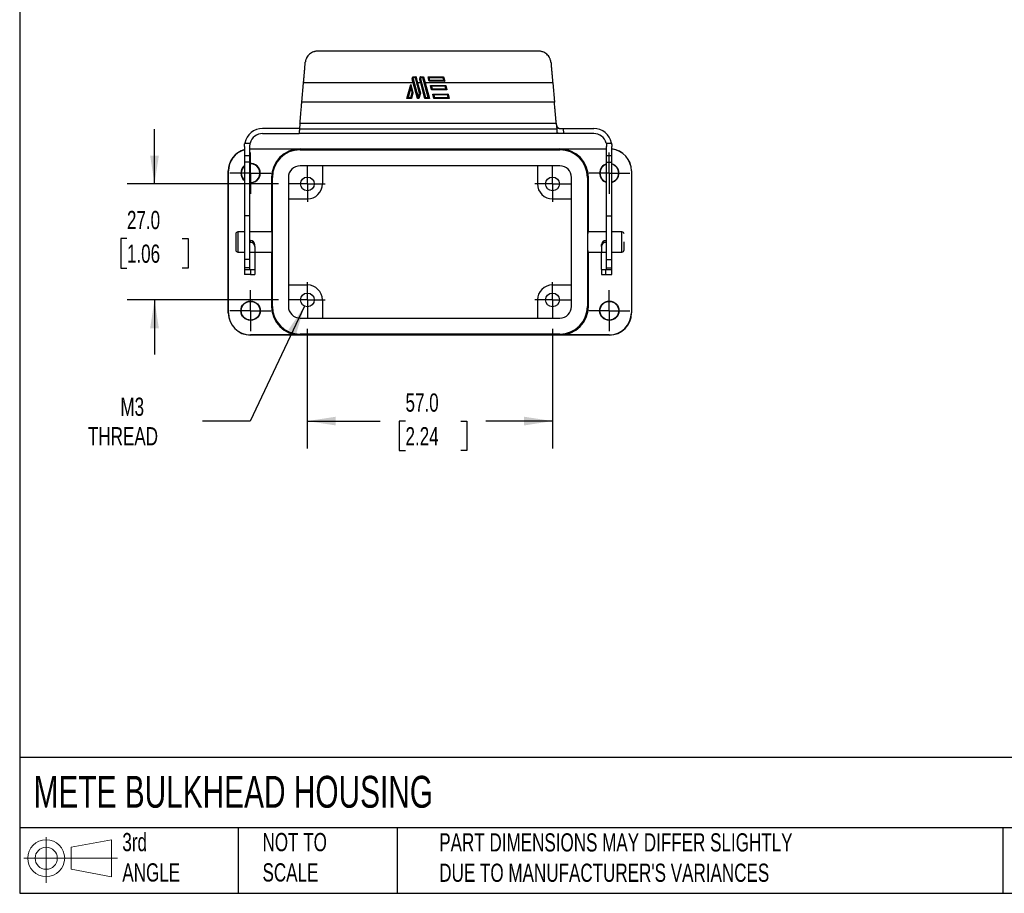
# Model space of a CAD drawing. Header units: millimetres. Extents: x 13 to 546, y 13 to 419.
# Tile 1 of 4: x 13 to 242, y 13 to 216. Entities that reach past the tile are written whole.
import ezdxf

# ---------------------------------------------------------------- set-up
doc = ezdxf.new("R2010")
doc.units = ezdxf.units.MM
doc.header["$LTSCALE"] = 2
doc.linetypes.add('SLD-Center', pattern=[19.05, 15.24, -1.27, 1.27, -1.27])
doc.linetypes.add('SLD-Solid', pattern=[0])
doc.layers.add('CENTER', color=40, linetype='SLD-Center')
doc.layers.add('SLD-DEFPOINTS', color=7, linetype='Continuous')
doc.layers.add('DIMENSIONS', color=140, linetype='SLD-Solid', lineweight=25)
doc.layers.add('TEXT', color=140, linetype='SLD-Solid', lineweight=25)
doc.styles.add('SLDTEXTSTYLE0', font='TXT', dxfattribs={"width": 0.7})
doc.dimstyles.new('SLDDIMSTYLE0', dxfattribs={"dimtxt": 4.316016, "dimasz": 6.604, "dimexe": 0, "dimexo": 0.0625, "dimgap": 1.079004, "dimtad": 0, "dimtih": 1, "dimtoh": 1, "dimrnd": 1e-09, "dimzin": 4, "dimdsep": 46, "dimtxsty": 'SLDTEXTSTYLE0', "dimsah": 1, "dimcen": 0.09, "dimadec": 0, "dimazin": 1, "dimtfac": 1, "dimtmove": 0, "dimatfit": 0, "dimfxl": 0, "dimfrac": 2, "dimtolj": 1, "dimtzin": 12, "dimarcsym": 0})
doc.dimstyles.new('SLDDIMSTYLE1', dxfattribs={"dimtxt": 4.316016, "dimasz": 6.604, "dimexe": 0, "dimexo": 0.0625, "dimgap": 1.079004, "dimtad": 0, "dimtih": 1, "dimtoh": 1, "dimrnd": 1e-09, "dimzin": 4, "dimdsep": 46, "dimtxsty": 'SLDTEXTSTYLE0', "dimsah": 1, "dimcen": 0.09, "dimadec": 0, "dimazin": 1, "dimtfac": 1, "dimtofl": 0, "dimtmove": 0, "dimatfit": 3, "dimfxl": 0, "dimfrac": 2, "dimtolj": 1, "dimtzin": 12, "dimarcsym": 0})
doc.dimstyles.new('SLDDIMSTYLE2', dxfattribs={"dimtxt": 4.316016, "dimasz": 6.604, "dimexe": 0, "dimexo": 0.0625, "dimgap": 1.079004, "dimtad": 0, "dimtih": 1, "dimtoh": 1, "dimrnd": 1e-09, "dimzin": 12, "dimdsep": 46, "dimtxsty": 'SLDTEXTSTYLE0', "dimsah": 1, "dimcen": 0, "dimadec": 0, "dimazin": 3, "dimtfac": 1, "dimtofl": 0, "dimtmove": 0, "dimatfit": 3, "dimfxl": 0, "dimfrac": 2, "dimtolj": 1, "dimtzin": 12, "dimarcsym": 0})

# ---------------------------------------------------------------- blocks, each defined once
blk = doc.blocks.new('Block11')
at = {"color": 7, "linetype": 'SLD-Solid', "lineweight": 18}
for p, q in [((5.18, 10.62), (5.18, 0)), ((10.96, 8.33), (20.35, 10.06)), ((20.35, 10.06), (20.35, 1.46)), ((10.96, 3.19), (10.96, 8.33)), ((0, 5.76), (21.75, 5.76)), ((10.96, 3.19), (20.35, 1.46))]:
    blk.add_line(p, q, dxfattribs=at)
for radius in [4.3, 2.57]:
    blk.add_circle((5.18, 5.76), radius, dxfattribs=at)
blk = doc.blocks.new('Block12')
at = {"layer": 'SLD-DEFPOINTS'}
blk.add_blockref('Block11', (0, 0), dxfattribs=at)
blk = doc.blocks.new('_D')
at = {"layer": 'DIMENSIONS'}
for p, q in [((44.04, 177.71), (44.04, 190.41)), ((72.89, 177.71), (37.69, 177.71)), ((37.63, 165), (36.18, 165)), ((36.18, 165), (36.18, 158.14)), ((50.45, 165), (51.9, 165)), ((51.9, 165), (51.9, 158.14)), ((36.18, 158.14), (37.63, 158.14)), ((51.9, 158.14), (50.45, 158.14)), ((72.89, 150.71), (37.69, 150.71)), ((44.04, 150.71), (44.04, 138.01))]:
    blk.add_line(p, q, dxfattribs=at)
for points in [[(44.04, 177.71), (45.06, 184.31), (43.02, 184.31)], [(44.04, 150.71), (43.02, 144.1), (45.06, 144.1)]]:
    blk.add_solid(points, dxfattribs=at)
at = {"layer": 'DIMENSIONS', "char_height": 4.233, "attachment_point": 1, "style": 'SLDTEXTSTYLE0'}
for s, insert in [('27.0', (37.63, 171.42)), ('1.06', (37.63, 163.59))]:
    blk.add_mtext(s, dxfattribs=dict(at, insert=insert))
blk = doc.blocks.new('_D_1')
at = {"layer": 'DIMENSIONS'}
for p, q in [((79.57, 144.03), (79.57, 116.19)), ((136.57, 144.03), (136.57, 116.19)), ((79.57, 122.54), (96.54, 122.54)), ((102.39, 122.54), (100.94, 122.54)), ((100.94, 122.54), (100.94, 115.68)), ((115.22, 122.54), (116.67, 122.54)), ((116.67, 122.54), (116.67, 115.68)), ((136.57, 122.54), (121.06, 122.54)), ((100.94, 115.68), (102.39, 115.68)), ((116.67, 115.68), (115.22, 115.68))]:
    blk.add_line(p, q, dxfattribs=at)
for points in [[(79.57, 122.54), (86.18, 121.52), (86.18, 123.55)], [(136.57, 122.54), (129.97, 123.55), (129.97, 121.52)]]:
    blk.add_solid(points, dxfattribs=at)
at = {"layer": 'DIMENSIONS', "char_height": 4.233, "attachment_point": 1, "style": 'SLDTEXTSTYLE0'}
for s, insert in [('57.0', (102.39, 128.96)), ('2.24', (102.39, 121.13))]:
    blk.add_mtext(s, dxfattribs=dict(at, insert=insert))
blk = doc.blocks.new('_D_2')
at = {"layer": 'DIMENSIONS'}
for p, q in [((78.89, 149.26), (66.29, 122.54)), ((66.29, 122.54), (55.17, 122.54))]:
    blk.add_line(p, q, dxfattribs=at)
blk.add_solid([(78.89, 149.26), (75.15, 143.72), (76.99, 142.85)], dxfattribs=at)
at = {"layer": 'DIMENSIONS', "char_height": 4.233, "attachment_point": 1, "style": 'SLDTEXTSTYLE0'}
for s, insert in [('M3', (36.11, 127.99)), ('THREAD', (28.57, 121.13))]:
    blk.add_mtext(s, dxfattribs=dict(at, insert=insert))
blk = doc.blocks.new('SW_CENTERMARKSYMBOL_0')
at = {"layer": 'CENTER', "color": 0}
for p, q in [((0, 2.54), (0, 4.14)), ((0, 0), (0, 2.54)), ((-2.54, 0), (-4.14, 0)), ((0, 0), (-2.54, 0)), ((0, 0), (0, -2.54)), ((0, 0), (2.54, 0)), ((2.54, 0), (4.14, 0)), ((0, -2.54), (0, -4.14))]:
    blk.add_line(p, q, dxfattribs=at)
blk = doc.blocks.new('SW_CENTERMARKSYMBOL_1')
at = {"layer": 'CENTER', "color": 0}
for p, q in [((0, 2.54), (0, 4.14)), ((0, 0), (0, 2.54)), ((-2.54, 0), (-4.14, 0)), ((0, 0), (-2.54, 0)), ((0, 0), (0, -2.54)), ((0, 0), (2.54, 0)), ((2.54, 0), (4.14, 0)), ((0, -2.54), (0, -4.14))]:
    blk.add_line(p, q, dxfattribs=at)
blk = doc.blocks.new('SW_CENTERMARKSYMBOL_2')
at = {"layer": 'CENTER', "color": 0}
for p, q in [((0, 2.54), (0, 4.14)), ((0, 0), (0, 2.54)), ((-2.54, 0), (-4.14, 0)), ((0, 0), (-2.54, 0)), ((0, 0), (0, -2.54)), ((0, 0), (2.54, 0)), ((2.54, 0), (4.14, 0)), ((0, -2.54), (0, -4.14))]:
    blk.add_line(p, q, dxfattribs=at)
blk = doc.blocks.new('SW_CENTERMARKSYMBOL_3')
at = {"layer": 'CENTER', "color": 0}
for p, q in [((0, 2.54), (0, 4.14)), ((0, 0), (0, 2.54)), ((-2.54, 0), (-4.14, 0)), ((0, 0), (-2.54, 0)), ((0, 0), (0, -2.54)), ((0, 0), (2.54, 0)), ((2.54, 0), (4.14, 0)), ((0, -2.54), (0, -4.14))]:
    blk.add_line(p, q, dxfattribs=at)
blk = doc.blocks.new('SW_CENTERMARKSYMBOL_4')
at = {"layer": 'CENTER', "color": 0}
for p, q in [((0, 2.54), (0, 4.79)), ((0, 0), (0, 2.54)), ((-2.54, 0), (-4.79, 0)), ((0, 0), (-2.54, 0)), ((0, 0), (0, -2.54)), ((0, 0), (2.54, 0)), ((2.54, 0), (4.79, 0)), ((0, -2.54), (0, -4.79))]:
    blk.add_line(p, q, dxfattribs=at)
blk = doc.blocks.new('SW_CENTERMARKSYMBOL_5')
at = {"layer": 'CENTER', "color": 0}
for p, q in [((0, 2.54), (0, 4.79)), ((0, 0), (0, 2.54)), ((-2.54, 0), (-4.79, 0)), ((0, 0), (-2.54, 0)), ((0, 0), (0, -2.54)), ((0, 0), (2.54, 0)), ((2.54, 0), (4.79, 0)), ((0, -2.54), (0, -4.79))]:
    blk.add_line(p, q, dxfattribs=at)
blk = doc.blocks.new('SW_CENTERMARKSYMBOL_6')
at = {"layer": 'CENTER', "color": 0}
for p, q in [((0, 2.54), (0, 4.79)), ((0, 0), (0, 2.54)), ((-2.54, 0), (-4.79, 0)), ((0, 0), (-2.54, 0)), ((0, 0), (0, -2.54)), ((0, 0), (2.54, 0)), ((2.54, 0), (4.79, 0)), ((0, -2.54), (0, -4.79))]:
    blk.add_line(p, q, dxfattribs=at)
blk = doc.blocks.new('SW_CENTERMARKSYMBOL_7')
at = {"layer": 'CENTER', "color": 0}
for p, q in [((0, 2.54), (0, 4.79)), ((0, 0), (0, 2.54)), ((-2.54, 0), (-4.79, 0)), ((0, 0), (-2.54, 0)), ((0, 0), (0, -2.54)), ((0, 0), (2.54, 0)), ((2.54, 0), (4.79, 0)), ((0, -2.54), (0, -4.79))]:
    blk.add_line(p, q, dxfattribs=at)

msp = doc.modelspace()

# ---------------------------------------------------------------- linework, layer by layer
for p, q in [((133.2, 208.606), (82.101, 208.606)), ((104.068, 202.606), (104.837, 202.606)), ((104.145, 202.125), (105.302, 197.806)), ((104.689, 202.413), (104.219, 202.413)), ((105.648, 198.832), (104.689, 202.413)), ((105.831, 202.606), (106.601, 202.606)), ((105.908, 202.125), (107.065, 197.806)), ((106.452, 202.413), (105.982, 202.413)), ((107.686, 197.806), (106.452, 202.413)), ((107.643, 202.606), (111.234, 202.606)), ((111.083, 202.413), (107.898, 202.413)), ((111.502, 201.606), (107.911, 201.606)), ((108.064, 201.806), (111.241, 201.806)), ((78.293, 196.75), (78.686, 201.24)), ((104.175, 201.24), (78.686, 201.24)), ((102.728, 197.606), (103.599, 200.855)), ((103.599, 200.082), (102.989, 197.806)), ((103.599, 200.855), (104.116, 198.923)), ((103.599, 200.082), (103.909, 198.923)), ((105.149, 197.606), (104.175, 201.24)), ((105.21, 201.24), (105.855, 198.832)), ((105.938, 201.24), (105.21, 201.24)), ((106.912, 197.606), (105.938, 201.24)), ((106.974, 201.24), (107.947, 197.606)), ((136.616, 201.24), (106.974, 201.24)), ((108.178, 200.606), (111.77, 200.606)), ((108.446, 199.606), (108.178, 200.606)), ((111.616, 200.406), (108.439, 200.406)), ((108.439, 200.406), (108.6, 199.806)), ((112.038, 199.606), (108.446, 199.606)), ((108.6, 199.806), (111.777, 199.806)), ((111.777, 199.806), (111.616, 200.406)), ((111.77, 200.606), (112.038, 199.606)), ((136.616, 201.24), (137.008, 196.75)), ((103.764, 197.606), (102.728, 197.606)), ((102.989, 197.806), (103.61, 197.806)), ((103.61, 197.806), (103.909, 198.923)), ((104.116, 198.923), (103.764, 197.606)), ((105.527, 197.606), (105.149, 197.606)), ((105.302, 197.806), (105.373, 197.806)), ((105.373, 197.806), (105.648, 198.832)), ((105.855, 198.832), (105.527, 197.606)), ((107.947, 197.606), (106.912, 197.606)), ((107.065, 197.806), (107.686, 197.806)), ((108.714, 198.606), (112.306, 198.606)), ((108.982, 197.606), (108.714, 198.606)), ((112.152, 198.406), (108.975, 198.406)), ((108.975, 198.406), (109.136, 197.806)), ((112.573, 197.606), (108.982, 197.606)), ((109.136, 197.806), (112.313, 197.806)), ((112.313, 197.806), (112.152, 198.406)), ((112.306, 198.606), (112.573, 197.606)), ((137.008, 196.75), (78.293, 196.75)), ((77.756, 190.606), (69.151, 190.606)), ((77.856, 191.75), (77.738, 190.406)), ((137.563, 190.406), (77.738, 190.406)), ((137.446, 191.75), (77.856, 191.75)), ((137.446, 191.75), (137.563, 190.406)), ((139.052, 190.606), (139.157, 189.406)), ((139.052, 190.606), (146.151, 190.606)), ((69.151, 189.406), (77.651, 189.406)), ((138.495, 189.406), (77.651, 189.406)), ((146.151, 189.406), (139.157, 189.406)), ((64.951, 186.406), (64.951, 184.214)), ((65.029, 187.214), (66.262, 187.214)), ((66.151, 186.406), (66.151, 184.214)), ((66.151, 185.871), (66.373, 185.876)), ((66.151, 185.836), (66.373, 185.841)), ((66.373, 185.876), (66.373, 185.841)), ((66.373, 185.876), (149.151, 185.876)), ((66.373, 185.841), (77.873, 185.841)), ((77.873, 185.841), (77.873, 185.636)), ((77.873, 185.636), (138.273, 185.636)), ((138.273, 185.636), (138.273, 185.841)), ((138.273, 185.841), (149.151, 185.841)), ((149.04, 187.214), (150.272, 187.214)), ((149.151, 184.214), (149.151, 186.406)), ((150.351, 184.214), (150.351, 186.406)), ((66.151, 184.214), (64.951, 184.214)), ((64.951, 184.214), (64.951, 182.747)), ((66.151, 184.214), (66.151, 182.747)), ((150.351, 184.214), (149.151, 184.214)), ((149.151, 182.747), (149.151, 184.214)), ((150.351, 182.747), (150.351, 184.214)), ((66.151, 182.747), (64.951, 182.747)), ((64.951, 182.747), (64.951, 170.247)), ((66.151, 182.747), (66.151, 170.247)), ((138.273, 181.91), (77.873, 181.91)), ((83.073, 181.91), (83.073, 177.706)), ((133.073, 181.91), (133.073, 177.706)), ((149.151, 170.247), (149.151, 182.747)), ((149.151, 182.747), (150.351, 182.747)), ((150.351, 170.247), (150.351, 182.747)), ((61.203, 180.706), (61.238, 180.706)), ((61.203, 147.706), (61.203, 180.706)), ((61.238, 147.706), (61.238, 180.706)), ((71.238, 179.206), (71.443, 179.206)), ((71.238, 179.206), (71.238, 166.556)), ((71.443, 149.206), (71.443, 179.206)), ((75.169, 179.206), (75.169, 149.206)), ((140.977, 149.206), (140.977, 179.206)), ((144.703, 179.206), (144.908, 179.206)), ((144.703, 179.206), (144.703, 149.206)), ((144.908, 166.556), (144.908, 179.206)), ((154.943, 180.706), (154.908, 180.706)), ((154.908, 180.706), (154.908, 147.706)), ((154.943, 180.706), (154.943, 147.706)), ((75.169, 174.206), (79.573, 174.206)), ((136.573, 174.206), (140.977, 174.206)), ((66.151, 170.247), (64.951, 170.247)), ((64.951, 170.247), (64.951, 160.091)), ((66.151, 170.247), (66.151, 160.091)), ((149.151, 170.247), (150.351, 170.247)), ((149.151, 160.091), (149.151, 170.247)), ((150.351, 160.091), (150.351, 170.247)), ((64.951, 166.556), (63.443, 166.556)), ((63.443, 166.556), (63.443, 161.856)), ((71.391, 166.556), (66.151, 166.556)), ((149.151, 166.556), (144.755, 166.556)), ((152.703, 166.556), (150.351, 166.556)), ((152.703, 164.206), (152.703, 166.556)), ((66.351, 164.516), (66.151, 164.516)), ((66.351, 164.106), (66.151, 164.106)), ((66.351, 164.106), (66.351, 164.516)), ((67.351, 163.166), (67.351, 163.577)), ((67.351, 163.166), (67.351, 161.832)), ((147.951, 163.166), (147.951, 163.577)), ((147.951, 163.166), (147.951, 161.832)), ((148.951, 164.516), (148.951, 164.106)), ((149.151, 164.516), (148.951, 164.516)), ((149.151, 164.106), (148.951, 164.106)), ((152.703, 161.856), (152.703, 164.206)), ((153.203, 162.356), (153.203, 164.206)), ((63.443, 161.856), (64.951, 161.856)), ((66.151, 161.832), (67.351, 161.832)), ((67.351, 161.856), (71.391, 161.856)), ((67.351, 161.832), (67.351, 157.806)), ((71.238, 161.856), (71.238, 149.206)), ((144.755, 161.856), (147.951, 161.856)), ((144.908, 149.206), (144.908, 161.856)), ((147.951, 161.832), (149.151, 161.832)), ((147.951, 157.806), (147.951, 161.832)), ((150.351, 161.856), (152.703, 161.856)), ((66.151, 160.091), (64.951, 160.091)), ((64.951, 160.091), (64.951, 158.159)), ((66.151, 158.159), (64.951, 158.159)), ((64.951, 158.159), (64.951, 157.806)), ((66.151, 160.091), (66.151, 158.159)), ((66.151, 158.159), (66.151, 157.806)), ((149.151, 160.091), (150.351, 160.091)), ((149.151, 158.159), (149.151, 160.091)), ((149.151, 158.159), (150.351, 158.159)), ((149.151, 157.806), (149.151, 158.159)), ((150.351, 158.159), (150.351, 160.091)), ((150.351, 157.806), (150.351, 158.159)), ((64.951, 157.806), (66.151, 157.806)), ((64.951, 157.806), (64.951, 156.606)), ((66.351, 156.606), (64.951, 156.606)), ((66.151, 157.806), (66.351, 157.806)), ((66.351, 157.806), (66.351, 156.606)), ((66.351, 157.806), (67.351, 157.806)), ((66.351, 156.606), (67.351, 156.606)), ((67.351, 157.806), (67.351, 156.606)), ((147.951, 157.806), (147.951, 156.606)), ((147.951, 157.806), (148.951, 157.806)), ((148.951, 157.806), (149.151, 157.806)), ((148.951, 156.606), (148.951, 157.806)), ((148.951, 156.606), (150.351, 156.606)), ((149.151, 157.806), (150.351, 157.806)), ((150.351, 156.606), (150.351, 157.806)), ((75.169, 154.206), (79.573, 154.206)), ((136.573, 154.206), (140.977, 154.206)), ((71.443, 149.206), (71.238, 149.206)), ((83.073, 150.706), (83.073, 146.502)), ((133.073, 150.706), (133.073, 146.502)), ((144.908, 149.206), (144.703, 149.206)), ((61.203, 147.706), (61.238, 147.706)), ((77.873, 146.502), (138.273, 146.502)), ((154.943, 147.706), (154.908, 147.706)), ((66.373, 142.537), (66.373, 142.572)), ((77.873, 142.572), (66.373, 142.572)), ((149.773, 142.537), (66.373, 142.537)), ((138.273, 142.777), (77.873, 142.777)), ((77.873, 142.777), (77.873, 142.572)), ((138.273, 142.572), (138.273, 142.777)), ((149.773, 142.572), (138.273, 142.572)), ((149.773, 142.572), (149.773, 142.537))]:
    msp.add_line(p, q)
for centre, radius in [((79.573, 177.706), 1.6), ((136.573, 177.706), 1.6), ((79.573, 150.706), 1.6), ((136.573, 150.706), 1.6), ((66.373, 148.206), 2.25), ((66.373, 148.206), 2.18), ((149.773, 148.206), 2.25), ((149.773, 148.206), 2.18)]:
    msp.add_circle(centre, radius)
for centre, radius, start, end in [((69.151, 186.406), 4.2, 90, 168.91228), ((146.151, 186.406), 4.2, 11.08772, 90), ((69.151, 186.406), 3, 90, 164.38117), ((146.151, 186.406), 3, 15.61883, 90), ((66.373, 180.706), 5.17, 105.96753, 180), ((66.373, 180.706), 5.135, 106.07901, 180), ((77.873, 179.206), 6.635, 90, 180), ((77.873, 179.206), 6.43, 90, 180), ((138.273, 179.206), 6.635, 0, 90), ((138.273, 179.206), 6.43, 0, 90), ((149.773, 180.706), 5.17, 0, 83.58217), ((149.773, 180.706), 5.135, 0, 83.53835), ((66.373, 180.206), 2.25, 129.20249, 230.79751), ((66.373, 180.206), 2.18, 130.7156, 180), ((66.373, 180.206), 2.25, 0, 95.66603), ((66.373, 180.206), 2.18, 264.1519, 95.8481), ((77.873, 179.206), 2.704, 90, 180), ((138.273, 179.206), 2.704, 0, 90), ((149.773, 180.206), 2.25, 106.05187, 180), ((149.773, 180.206), 2.18, 106.58053, 253.41947), ((149.773, 180.206), 2.25, 284.8818, 75.1182), ((149.773, 180.206), 2.18, 0, 74.63003), ((66.373, 180.206), 2.18, 180, 229.2844), ((66.373, 180.206), 2.25, 264.33397, 0), ((149.773, 180.206), 2.25, 180, 253.94813), ((149.773, 180.206), 2.18, 285.36997, 0), ((79.573, 177.706), 3.5, 270, 0), ((136.573, 177.706), 3.5, 180, 270), ((63.443, 166.056), 0.5, 90, 180), ((152.703, 166.056), 0.5, 0, 90), ((66.38, 163.545), 0.971, 1.83611, 91.72535), ((66.38, 163.135), 0.971, 1.83611, 91.72535), ((148.922, 163.545), 0.971, 88.27465, 178.16389), ((148.922, 163.135), 0.971, 88.27465, 178.16389), ((63.443, 162.356), 0.5, 180, 270), ((152.703, 162.356), 0.5, 270, 0), ((79.573, 150.706), 3.5, 0, 90), ((136.573, 150.706), 3.5, 90, 180), ((77.873, 149.206), 6.635, 180, 270), ((77.873, 149.206), 6.43, 180, 270), ((77.873, 149.206), 2.704, 180, 270), ((138.273, 149.206), 2.704, 270, 0), ((138.273, 149.206), 6.43, 270, 0), ((138.273, 149.206), 6.635, 270, 0), ((66.373, 147.706), 5.17, 180, 270), ((66.373, 147.706), 5.135, 180, 270), ((149.773, 147.706), 5.135, 270, 0), ((149.773, 147.706), 5.17, 270, 0)]:
    msp.add_arc(centre, radius, start, end)
for centre, start_param, end_param in [((71.391, 164.206), 4.712389, 6.2831853), ((144.755, 164.206), 0, 1.5707963), ((71.391, 164.206), 3.1415927, 4.712389), ((144.755, 164.206), 1.5707963, 3.1415927)]:
    msp.add_ellipse(centre, major_axis=(0, 2.35), ratio=0.0087269, start_param=start_param, end_param=end_param)
for points, knots in [([(82.101, 208.606), (82.055, 208.606), (81.962, 208.605), (81.822, 208.595), (81.683, 208.58), (81.498, 208.552), (81.27, 208.503), (80.916, 208.392), (80.497, 208.198), (80.051, 207.88), (79.674, 207.488), (79.431, 207.108), (79.283, 206.781), (79.196, 206.525), (79.133, 206.262), (79.112, 206.082), (79.102, 205.992)], [0, 0, 0, 0, 0.0311215, 0.0622873, 0.093566, 0.1250251, 0.1876724, 0.2498792, 0.3749445, 0.4995317, 0.6245711, 0.7492157, 0.8121828, 0.8746113, 0.937038, 1, 1, 1, 1]), ([(136.2, 205.992), (136.195, 206.037), (136.186, 206.126), (136.164, 206.26), (136.137, 206.392), (136.091, 206.566), (136.02, 206.779), (135.872, 207.106), (135.63, 207.486), (135.253, 207.878), (134.808, 208.197), (134.387, 208.391), (134.033, 208.502), (133.76, 208.562), (133.481, 208.6), (133.294, 208.604), (133.2, 208.606)], [0, 0, 0, 0, 0.0311615, 0.0623429, 0.0936098, 0.1250275, 0.1877229, 0.2498789, 0.3750112, 0.4995205, 0.6246321, 0.7492157, 0.8123353, 0.8748038, 0.9371736, 1, 1, 1, 1]), ([(78.686, 201.24), (78.699, 201.386), (78.725, 201.678), (78.763, 202.116), (78.801, 202.552), (78.839, 202.987), (78.877, 203.42), (78.915, 203.852), (78.952, 204.283), (78.99, 204.713), (79.027, 205.141), (79.065, 205.568), (79.09, 205.85), (79.102, 205.992)], [0, 0, 0, 0, 0.0912987, 0.1823682, 0.2732585, 0.3640201, 0.4547034, 0.5453593, 0.6360385, 0.7267917, 0.8176694, 0.9087222, 1, 1, 1, 1]), ([(136.2, 205.992), (136.212, 205.85), (136.237, 205.568), (136.274, 205.141), (136.312, 204.713), (136.349, 204.283), (136.387, 203.852), (136.425, 203.42), (136.463, 202.987), (136.501, 202.552), (136.539, 202.116), (136.577, 201.678), (136.603, 201.386), (136.616, 201.24)], [0, 0, 0, 0, 0.0912778, 0.1823306, 0.2732083, 0.3639615, 0.4546407, 0.5452966, 0.6359799, 0.7267415, 0.8176318, 0.9087013, 1, 1, 1, 1]), ([(103.939, 202.125), (103.941, 202.125), (103.945, 202.125), (103.959, 202.125), (103.979, 202.125), (104.015, 202.125), (104.071, 202.124), (104.121, 202.125), (104.145, 202.125)], [0, 0, 0, 0, 0.1147171, 0.2373722, 0.3666145, 0.5005221, 0.7582067, 1, 1, 1, 1]), ([(104.219, 202.413), (104.211, 202.423), (104.196, 202.443), (104.172, 202.473), (104.15, 202.502), (104.12, 202.539), (104.088, 202.581), (104.074, 202.598), (104.068, 202.606)], [0, 0, 0, 0, 0.1236055, 0.2502063, 0.376502, 0.5004341, 0.7732385, 1, 1, 1, 1]), ([(104.837, 202.606), (104.835, 202.603), (104.83, 202.597), (104.818, 202.581), (104.802, 202.561), (104.779, 202.53), (104.741, 202.481), (104.708, 202.438), (104.689, 202.413)], [0, 0, 0, 0, 0.10531954, 0.21816377, 0.33953833, 0.47025199, 0.68801858, 1, 1, 1, 1]), ([(104.837, 202.606), (104.865, 202.507), (104.936, 202.256), (105.06, 201.8), (105.155, 201.444), (105.21, 201.24)], [0, 0, 0, 0, 0.2193673, 0.5527, 1, 1, 1, 1]), ([(105.702, 202.125), (105.704, 202.125), (105.708, 202.125), (105.722, 202.125), (105.742, 202.125), (105.778, 202.125), (105.834, 202.124), (105.884, 202.125), (105.908, 202.125)], [0, 0, 0, 0, 0.1147172, 0.2373723, 0.3666146, 0.5005221, 0.7582068, 1, 1, 1, 1]), ([(105.982, 202.413), (105.974, 202.423), (105.959, 202.443), (105.936, 202.473), (105.913, 202.502), (105.883, 202.539), (105.851, 202.581), (105.837, 202.598), (105.831, 202.606)], [0, 0, 0, 0, 0.1236056, 0.2502063, 0.3765021, 0.5004342, 0.7732388, 1, 1, 1, 1]), ([(106.601, 202.606), (106.598, 202.603), (106.593, 202.597), (106.581, 202.581), (106.565, 202.561), (106.542, 202.53), (106.504, 202.481), (106.471, 202.438), (106.452, 202.413)], [0, 0, 0, 0, 0.1053195, 0.2181637, 0.3395383, 0.470252, 0.6880186, 1, 1, 1, 1]), ([(106.601, 202.606), (106.629, 202.507), (106.699, 202.256), (106.823, 201.8), (106.919, 201.444), (106.974, 201.24)], [0, 0, 0, 0, 0.2193673, 0.5527, 1, 1, 1, 1]), ([(107.898, 202.413), (107.886, 202.422), (107.862, 202.441), (107.825, 202.469), (107.789, 202.496), (107.747, 202.528), (107.703, 202.56), (107.664, 202.59), (107.649, 202.601), (107.643, 202.606)], [0, 0, 0, 0, 0.1235503, 0.2494172, 0.3760878, 0.4986174, 0.6983196, 0.8643302, 1, 1, 1, 1]), ([(107.911, 201.606), (107.911, 201.607), (107.913, 201.61), (107.923, 201.623), (107.939, 201.645), (107.961, 201.671), (107.985, 201.703), (108.013, 201.739), (108.04, 201.775), (108.058, 201.798), (108.064, 201.806)], [0, 0, 0, 0, 0.1090097, 0.2287268, 0.3593279, 0.5000655, 0.6103039, 0.7502583, 0.9153048, 1, 1, 1, 1]), ([(111.234, 202.606), (111.231, 202.603), (111.226, 202.596), (111.213, 202.579), (111.195, 202.557), (111.175, 202.531), (111.153, 202.502), (111.13, 202.474), (111.106, 202.443), (111.09, 202.423), (111.083, 202.413)], [0, 0, 0, 0, 0.1080937, 0.2273054, 0.3581886, 0.5006392, 0.6130005, 0.7503148, 0.8762818, 1, 1, 1, 1]), ([(111.241, 201.806), (111.252, 201.798), (111.279, 201.777), (111.334, 201.735), (111.391, 201.691), (111.439, 201.654), (111.471, 201.63), (111.495, 201.611), (111.5, 201.608), (111.502, 201.606)], [0, 0, 0, 0, 0.0961483, 0.2492877, 0.4982584, 0.6350476, 0.7492803, 0.8823886, 1, 1, 1, 1]), ([(103.599, 200.855), (103.599, 200.854), (103.599, 200.852), (103.599, 200.841), (103.599, 200.822), (103.599, 200.797), (103.599, 200.765), (103.599, 200.726), (103.599, 200.68), (103.599, 200.608), (103.599, 200.504), (103.599, 200.377), (103.599, 200.233), (103.599, 200.138), (103.599, 200.082)], [0, 0, 0, 0, 0.022857, 0.0487849, 0.0797273, 0.1168485, 0.1608246, 0.2120611, 0.2708133, 0.33725, 0.4792921, 0.6572125, 0.7977496, 1, 1, 1, 1]), ([(108.178, 200.606), (108.179, 200.606), (108.18, 200.605), (108.19, 200.597), (108.206, 200.585), (108.228, 200.569), (108.266, 200.539), (108.336, 200.484), (108.4, 200.436), (108.439, 200.406)], [0, 0, 0, 0, 0.07181278, 0.14807864, 0.23116921, 0.32292843, 0.42473026, 0.6545047, 1, 1, 1, 1]), ([(108.6, 199.806), (108.59, 199.793), (108.571, 199.769), (108.545, 199.735), (108.523, 199.707), (108.505, 199.684), (108.481, 199.652), (108.454, 199.616), (108.449, 199.609), (108.446, 199.606)], [0, 0, 0, 0, 0.139212, 0.2625937, 0.3701918, 0.4620819, 0.538391, 0.7835603, 1, 1, 1, 1]), ([(111.77, 200.606), (111.769, 200.606), (111.768, 200.604), (111.759, 200.593), (111.745, 200.574), (111.721, 200.542), (111.677, 200.487), (111.639, 200.436), (111.616, 200.406)], [0, 0, 0, 0, 0.10623897, 0.21776263, 0.33653863, 0.46419964, 0.68335206, 1, 1, 1, 1]), ([(112.038, 199.606), (112.037, 199.607), (112.036, 199.608), (112.026, 199.615), (112.01, 199.627), (111.989, 199.644), (111.95, 199.673), (111.88, 199.728), (111.816, 199.777), (111.777, 199.806)], [0, 0, 0, 0, 0.07181278, 0.14807864, 0.23116921, 0.32292843, 0.42473026, 0.6545047, 1, 1, 1, 1]), ([(102.728, 197.606), (102.729, 197.607), (102.73, 197.608), (102.74, 197.615), (102.756, 197.627), (102.777, 197.644), (102.816, 197.674), (102.887, 197.727), (102.951, 197.776), (102.989, 197.806)], [0, 0, 0, 0, 0.0718127, 0.1480785, 0.231169, 0.3229282, 0.42473, 0.6545045, 1, 1, 1, 1]), ([(103.764, 197.606), (103.763, 197.607), (103.762, 197.609), (103.753, 197.62), (103.739, 197.639), (103.714, 197.67), (103.673, 197.726), (103.633, 197.777), (103.61, 197.806)], [0, 0, 0, 0, 0.1062391, 0.2177628, 0.3365389, 0.4641999, 0.6833523, 1, 1, 1, 1]), ([(103.909, 198.923), (103.923, 198.923), (103.949, 198.923), (103.984, 198.923), (104.013, 198.923), (104.037, 198.923), (104.07, 198.923), (104.107, 198.923), (104.113, 198.923), (104.116, 198.923)], [0, 0, 0, 0, 0.1278722, 0.2424953, 0.3438713, 0.4320089, 0.5069281, 0.7612702, 1, 1, 1, 1]), ([(105.149, 197.606), (105.149, 197.607), (105.15, 197.608), (105.159, 197.62), (105.174, 197.639), (105.198, 197.671), (105.241, 197.725), (105.279, 197.776), (105.302, 197.806)], [0, 0, 0, 0, 0.1062391, 0.2177628, 0.3365389, 0.4641999, 0.6833523, 1, 1, 1, 1]), ([(105.527, 197.606), (105.526, 197.607), (105.525, 197.609), (105.516, 197.62), (105.502, 197.639), (105.478, 197.67), (105.436, 197.726), (105.397, 197.777), (105.373, 197.806)], [0, 0, 0, 0, 0.1062392, 0.217763, 0.3365391, 0.4642002, 0.6833525, 1, 1, 1, 1]), ([(105.855, 198.832), (105.855, 198.832), (105.853, 198.832), (105.841, 198.833), (105.822, 198.832), (105.79, 198.832), (105.734, 198.833), (105.68, 198.833), (105.648, 198.832)], [0, 0, 0, 0, 0.1181311, 0.239942, 0.3657165, 0.4957127, 0.7070461, 1, 1, 1, 1]), ([(106.912, 197.606), (106.912, 197.607), (106.914, 197.608), (106.923, 197.62), (106.937, 197.639), (106.961, 197.671), (107.004, 197.725), (107.043, 197.776), (107.065, 197.806)], [0, 0, 0, 0, 0.106239, 0.2177627, 0.3365387, 0.4641997, 0.6833521, 1, 1, 1, 1]), ([(107.947, 197.606), (107.946, 197.607), (107.945, 197.608), (107.935, 197.615), (107.92, 197.627), (107.898, 197.644), (107.859, 197.673), (107.79, 197.729), (107.725, 197.777), (107.686, 197.806)], [0, 0, 0, 0, 0.0718126, 0.14807832, 0.23116878, 0.32292793, 0.42472975, 0.65450433, 1, 1, 1, 1]), ([(108.714, 198.606), (108.715, 198.606), (108.716, 198.605), (108.726, 198.597), (108.742, 198.585), (108.763, 198.569), (108.802, 198.539), (108.872, 198.484), (108.936, 198.436), (108.975, 198.406)], [0, 0, 0, 0, 0.0718129, 0.1480788, 0.2311695, 0.3229287, 0.4247306, 0.6545049, 1, 1, 1, 1]), ([(109.136, 197.806), (109.126, 197.793), (109.107, 197.769), (109.08, 197.735), (109.059, 197.707), (109.041, 197.684), (109.017, 197.652), (108.989, 197.616), (108.985, 197.609), (108.982, 197.606)], [0, 0, 0, 0, 0.1392121, 0.2625938, 0.370192, 0.4620821, 0.5383912, 0.7835604, 1, 1, 1, 1]), ([(112.306, 198.606), (112.305, 198.606), (112.304, 198.604), (112.295, 198.593), (112.281, 198.574), (112.256, 198.542), (112.213, 198.487), (112.175, 198.436), (112.152, 198.406)], [0, 0, 0, 0, 0.1062392, 0.2177631, 0.3365392, 0.4642002, 0.6833525, 1, 1, 1, 1]), ([(112.573, 197.606), (112.573, 197.607), (112.572, 197.608), (112.562, 197.615), (112.546, 197.627), (112.524, 197.644), (112.486, 197.673), (112.416, 197.729), (112.352, 197.777), (112.313, 197.806)], [0, 0, 0, 0, 0.07181246, 0.14807805, 0.23116841, 0.32292751, 0.42472933, 0.65450403, 1, 1, 1, 1]), ([(77.856, 191.75), (77.864, 191.845), (77.881, 192.036), (77.906, 192.327), (77.932, 192.623), (77.958, 192.922), (77.985, 193.226), (78.012, 193.534), (78.039, 193.846), (78.072, 194.224), (78.111, 194.671), (78.156, 195.185), (78.202, 195.704), (78.247, 196.226), (78.278, 196.575), (78.293, 196.75)], [0, 0, 0, 0, 0.0626904, 0.1251891, 0.1875626, 0.2498778, 0.3122018, 0.3746015, 0.4371438, 0.4998951, 0.6001632, 0.7000339, 0.7997808, 0.8996784, 1, 1, 1, 1]), ([(137.446, 191.75), (137.438, 191.836), (137.423, 192.011), (137.399, 192.283), (137.374, 192.566), (137.349, 192.861), (137.322, 193.169), (137.294, 193.489), (137.265, 193.82), (137.234, 194.17), (137.2, 194.557), (137.161, 195.002), (137.116, 195.52), (137.064, 196.111), (137.028, 196.529), (137.008, 196.75)], [0, 0, 0, 0, 0.0567022, 0.1150572, 0.175065, 0.2367257, 0.3000393, 0.365006, 0.4316257, 0.4998986, 0.5733626, 0.6601059, 0.7601273, 0.8734258, 1, 1, 1, 1]), ([(77.738, 190.406), (77.735, 190.365), (77.728, 190.284), (77.718, 190.17), (77.709, 190.063), (77.7, 189.963), (77.692, 189.872), (77.685, 189.789), (77.679, 189.714), (77.673, 189.647), (77.668, 189.589), (77.663, 189.539), (77.659, 189.497), (77.656, 189.463), (77.654, 189.438), (77.652, 189.419), (77.651, 189.408), (77.651, 189.407), (77.651, 189.406)], [0, 0, 0, 0, 0.0686234, 0.1364247, 0.203405, 0.2695653, 0.3349069, 0.3994309, 0.4631385, 0.526031, 0.5881098, 0.6493762, 0.7098317, 0.7694778, 0.828316, 0.8863479, 0.9435754, 1, 1, 1, 1]), ([(137.662, 191.006), (137.641, 191.066), (137.598, 191.187), (137.545, 191.371), (137.499, 191.559), (137.461, 191.75), (137.431, 191.944), (137.418, 192.075), (137.412, 192.14)], [0, 0, 0, 0, 0.1628945, 0.3269532, 0.4924398, 0.6596116, 0.828718, 1, 1, 1, 1]), ([(137.563, 190.406), (137.566, 190.371), (137.573, 190.301), (137.581, 190.2), (137.59, 190.104), (137.598, 190.013), (137.603, 189.957), (137.605, 189.928)], [0, 0, 0, 0, 0.2008544, 0.4005192, 0.5997553, 0.7993283, 1, 1, 1, 1]), ([(137.662, 191.006), (137.672, 190.982), (137.691, 190.932), (137.727, 190.867), (137.769, 190.808), (137.817, 190.756), (137.873, 190.713), (137.944, 190.673), (138.034, 190.64), (138.141, 190.619), (138.26, 190.608), (138.345, 190.607), (138.39, 190.606)], [0, 0, 0, 0, 0.0805139, 0.1608216, 0.2419591, 0.3249312, 0.410678, 0.5000522, 0.6195102, 0.7496191, 0.8658603, 1, 1, 1, 1]), ([(138.39, 190.606), (138.425, 190.606), (138.494, 190.606), (138.602, 190.606), (138.712, 190.606), (138.823, 190.606), (138.937, 190.606), (139.013, 190.606), (139.052, 190.606)], [0, 0, 0, 0, 0.1682247, 0.334541, 0.4999054, 0.6652911, 0.8316708, 1, 1, 1, 1]), ([(138.495, 189.406), (138.462, 189.406), (138.394, 189.407), (138.299, 189.409), (138.208, 189.414), (138.094, 189.425), (137.965, 189.447), (137.841, 189.494), (137.744, 189.561), (137.674, 189.653), (137.626, 189.772), (137.612, 189.875), (137.605, 189.928)], [0, 0, 0, 0, 0.06259134, 0.12489781, 0.18727053, 0.25005951, 0.37406542, 0.49970414, 0.61568521, 0.73655316, 0.86413858, 1, 1, 1, 1]), ([(139.157, 189.406), (139.118, 189.406), (139.042, 189.406), (138.928, 189.406), (138.817, 189.406), (138.707, 189.406), (138.599, 189.406), (138.53, 189.406), (138.495, 189.406)], [0, 0, 0, 0, 0.1683292, 0.3347089, 0.5000946, 0.665459, 0.8317753, 1, 1, 1, 1]), ([(62.943, 166.056), (62.943, 166.056), (62.943, 165.227), (62.943, 163.185), (62.943, 162.356), (62.943, 162.356)], [0, 0, 0, 0, 0.5, 0.5, 1, 1, 1, 1]), ([(147.951, 156.606), (147.951, 156.606), (148.059, 156.606), (148.429, 156.606), (148.689, 156.606), (148.951, 156.606)], [0, 0, 0, 0, 0.5, 0.5, 1, 1, 1, 1])]:
    msp.add_open_spline(points, degree=3, knots=knots)
for points in [[(103.939, 202.125), (103.982, 202.285), (104.025, 202.446), (104.068, 202.606)], [(104.175, 201.24), (104.096, 201.535), (104.018, 201.83), (103.939, 202.125)], [(104.145, 202.125), (104.17, 202.221), (104.195, 202.317), (104.219, 202.413)], [(105.702, 202.125), (105.745, 202.285), (105.788, 202.446), (105.831, 202.606)], [(105.938, 201.24), (105.86, 201.535), (105.781, 201.83), (105.702, 202.125)], [(105.908, 202.125), (105.933, 202.221), (105.958, 202.317), (105.982, 202.413)], [(107.911, 201.606), (107.821, 201.94), (107.732, 202.274), (107.643, 202.606)], [(108.064, 201.806), (108.01, 202.009), (107.955, 202.211), (107.898, 202.413)], [(111.083, 202.413), (111.134, 202.21), (111.187, 202.008), (111.241, 201.806)], [(111.234, 202.606), (111.323, 202.274), (111.412, 201.94), (111.502, 201.606)], [(64.951, 186.406), (64.951, 186.677), (64.977, 186.946), (65.029, 187.214)], [(66.262, 187.214), (66.187, 186.949), (66.151, 186.679), (66.151, 186.406)], [(149.04, 187.214), (149.114, 186.949), (149.151, 186.679), (149.151, 186.406)], [(150.272, 187.214), (150.325, 186.946), (150.351, 186.677), (150.351, 186.406)]]:
    msp.add_open_spline(points, degree=3)
at = {"layer": 'TEXT'}
for p, q in [((12.7, 419.1), (12.7, 12.7)), ((546.1, 44.252), (12.7, 44.252)), ((546.1, 27.94), (12.7, 27.94)), ((63.5, 27.94), (63.5, 12.7)), ((100.423, 27.94), (100.423, 12.7)), ((241.293, 27.94), (241.293, 12.7)), ((12.7, 12.7), (546.1, 12.7))]:
    msp.add_line(p, q, dxfattribs=at)

# ---------------------------------------------------------------- block references
at = {"layer": 'CENTER'}
for name, p in [('SW_CENTERMARKSYMBOL_7', (66.373, 180.206)), ('SW_CENTERMARKSYMBOL_5', (149.773, 180.206)), ('SW_CENTERMARKSYMBOL_2', (79.573, 177.706)), ('SW_CENTERMARKSYMBOL_1', (136.573, 177.706)), ('SW_CENTERMARKSYMBOL_3', (79.573, 150.706)), ('SW_CENTERMARKSYMBOL_0', (136.573, 150.706)), ('SW_CENTERMARKSYMBOL_6', (66.373, 148.206)), ('SW_CENTERMARKSYMBOL_4', (149.773, 148.206))]:
    msp.add_blockref(name, p, dxfattribs=at)
at = {"layer": 'SLD-DEFPOINTS'}
msp.add_blockref('Block12', (13.676, 15.108), dxfattribs=at)

# ---------------------------------------------------------------- texts
at = {"layer": 'TEXT', "attachment_point": 1, "style": 'SLDTEXTSTYLE0'}
for s, insert, char_height in [('METE BULKHEAD HOUSING', (15.931, 40.022), 7.40833), ('3rd^JANGLE', (36.564, 26.735), 4.2333), ('NOT TO^JSCALE', (69.15, 26.735), 4.23333), ("PART DIMENSIONS MAY DIFFER SLIGHTLY ^JDUE TO MANUFACTURER'S VARIANCES", (110.239, 26.661), 4.23333)]:
    msp.add_mtext(s, dxfattribs=dict(at, insert=insert, char_height=char_height))

# ---------------------------------------------------------------- dimensions: what is measured, and where the dimension line sits
at = {"layer": 'DIMENSIONS'}
dim = msp.add_linear_dim(base=(44.039, 177.706), p1=(75.433, 150.706), p2=(75.433, 177.706), angle=90, dimstyle='SLDDIMSTYLE0', dxfattribs=at)
dim.commit()
dim.dimension.update_dxf_attribs({"geometry": '_D', "text_midpoint": (44.039, 164.997), "dimtype": 160})
dim = msp.add_diameter_dim_2p(p1=(80.256, 152.153), p2=(78.89, 149.259), text='M3\\PTHREAD', dimstyle='SLDDIMSTYLE2', override={"dimpost": '<>'}, dxfattribs=at)
dim.commit()
dim.dimension.update_dxf_attribs({"geometry": '_D_2', "text_midpoint": (40.285, 122.537), "dimtype": 163})
dim = msp.add_linear_dim(base=(136.573, 122.537), p1=(79.573, 146.566), p2=(136.573, 146.566), dimstyle='SLDDIMSTYLE1', dxfattribs=at)
dim.commit()
dim.dimension.update_dxf_attribs({"geometry": '_D_1', "text_midpoint": (108.804, 122.537), "dimtype": 160})

doc.saveas('drawing.dxf')
